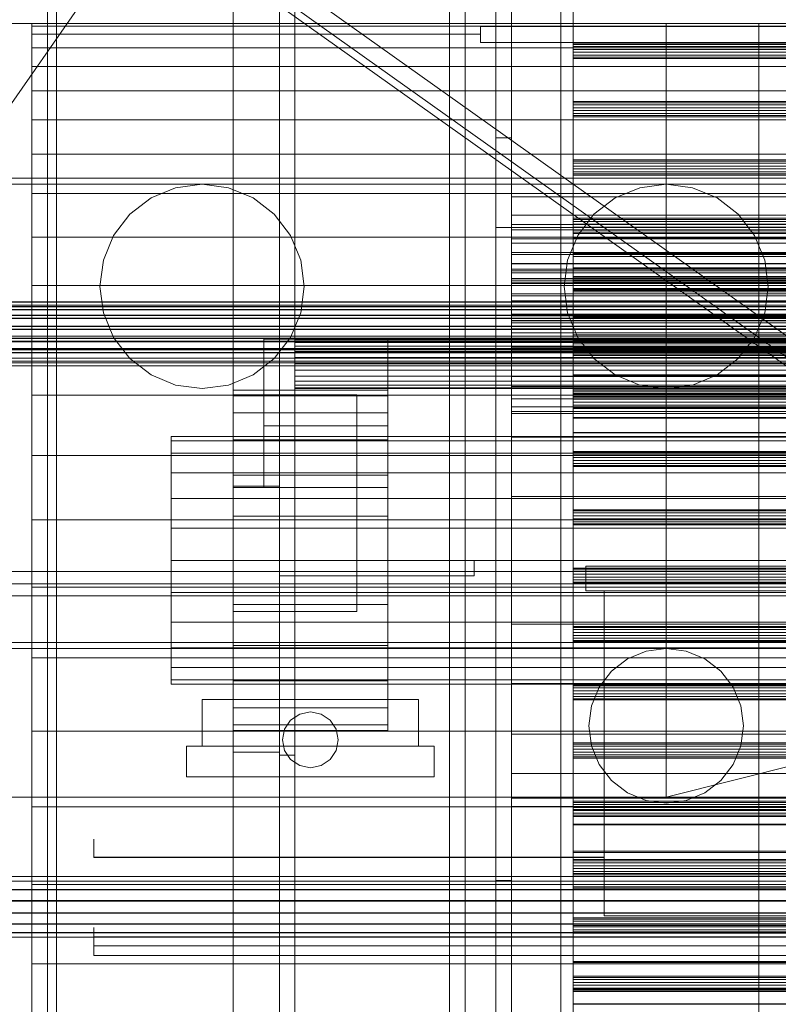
# Model space of a CAD drawing. Header units: millimetres. Extents: x -4395 to 65662, y -65530 to 6847.
# Tile 171 of 256: x -1409 to -1164, y -34217 to -33899. Entities that reach past the tile are written whole.
import ezdxf

# ---------------------------------------------------------------- set-up
doc = ezdxf.new("R2010")
doc.units = ezdxf.units.MM
for name, color, linetype, lineweight in [('COTAS_O', 1, 'Continuous', 0), ('frontal_briquetadora', 7, 'Continuous', 0), ('frontal_C03', 7, 'Continuous', 0), ('frontal_dosificador', 7, 'Continuous', 0), ('frontal_secador', 7, 'Continuous', 0), ('frontal_tolva', 7, 'Continuous', 0)]:
    doc.layers.add(name, color=color, linetype=linetype, lineweight=lineweight)
doc.dimstyles.new('R19_100', dxfattribs={"dimtxt": 250, "dimasz": 150, "dimexe": 150, "dimexo": 80, "dimgap": 100, "dimtad": 1, "dimtih": 1, "dimtoh": 1, "dimdsep": 46, "dimcen": 0.09, "dimadec": 0, "dimazin": 0, "dimtfac": 1, "dimtdec": 4, "dimtofl": 0, "dimtmove": 0, "dimatfit": 3, "dimfxl": 1, "dimtolj": 1, "dimtzin": 0, "dimarcsym": 0})

# ---------------------------------------------------------------- blocks, each defined once
blk = doc.blocks.new('DIM_R33_42')
at = {"layer": 'COTAS_O'}
for p, q in [((-1725, -31700), (-1025, -31700)), ((-1025, -31700), (-1070, -31850)), ((-1025, -34400), (-1025, -31700)), ((-1025, -31700), (-980, -31850)), ((-1025, -34400), (-1070, -34250)), ((-1025, -34400), (-980, -34250)), ((-1725, -34400), (-1025, -34400))]:
    blk.add_line(p, q, dxfattribs=at)
blk.add_text('2700 O', height=250, rotation=90, dxfattribs=at).set_placement((-1125, -33050))
blk = doc.blocks.new('DIM_R33_43')
at = {"layer": 'COTAS_O'}
for p, q in [((-1725, -33700), (-1575, -33655)), ((1725, -33700), (1575, -33655)), ((-1725, -34400), (-1725, -33700)), ((-1725, -33700), (1725, -33700)), ((-1725, -33700), (-1575, -33745)), ((1725, -33700), (1575, -33745)), ((1725, -34400), (1725, -33700))]:
    blk.add_line(p, q, dxfattribs=at)
blk.add_text('3450 O', height=250, dxfattribs=at).set_placement((0, -33600))
blk = doc.blocks.new('DIM_R33_48')
at = {"layer": 'COTAS_O'}
for p, q in [((-1480, -33670), (-780, -33670)), ((-780, -33670), (-825, -33820)), ((-780, -36000), (-780, -33670)), ((-780, -33670), (-735, -33820)), ((-780, -36000), (-825, -35850)), ((-780, -36000), (-735, -35850)), ((-1480, -36000), (-780, -36000))]:
    blk.add_line(p, q, dxfattribs=at)
blk.add_text('2330 O', height=250, rotation=90, dxfattribs=at).set_placement((-880, -34835))
blk = doc.blocks.new('DIM_R33_50')
at = {"layer": 'COTAS_O'}
for p, q in [((-1400, -33000), (-700, -33000)), ((-700, -33000), (-745, -33150)), ((-700, -36000), (-700, -33000)), ((-700, -33000), (-655, -33150)), ((-700, -36000), (-745, -35850)), ((-700, -36000), (-655, -35850)), ((-1400, -36000), (-700, -36000))]:
    blk.add_line(p, q, dxfattribs=at)
blk.add_text('3000 O', height=250, rotation=90, dxfattribs=at).set_placement((-800, -34500))

msp = doc.modelspace()

# ---------------------------------------------------------------- linework, layer by layer
at = {"layer": 'frontal_briquetadora'}
for p, q in [((-1405, -33900.878), (-1405, -33900)), ((-630, -33900), (-1405, -33900)), ((-1405, -33903.508), (-1405, -33900.878)), ((-630, -33900.878), (-1405, -33900.878)), ((-1260, -33903.508), (-1260, -33901)), ((-1260, -33901), (-900, -33901)), ((-1260, -33901), (-1260, -33906.194)), ((-1405, -33907.878), (-1405, -33903.508)), ((-1260, -33903.508), (-1405, -33903.508)), ((-1260, -33906.194), (-1260, -33903.508)), ((-1260, -33906.194), (-900, -33906.194)), ((-630, -33907.878), (-1405, -33907.878)), ((-1405, -33913.97), (-1405, -33907.878)), ((-1405, -33921.759), (-1405, -33913.97)), ((-630, -33913.97), (-1405, -33913.97)), ((-1405, -33931.209), (-1405, -33921.759)), ((-630, -33921.759), (-1405, -33921.759)), ((-1405, -33942.282), (-1405, -33931.209)), ((-630, -33931.209), (-1405, -33931.209)), ((-1405, -33954.93), (-1405, -33942.282)), ((-630, -33942.282), (-1405, -33942.282)), ((-1405, -33969.097), (-1405, -33954.93)), ((-630, -33954.93), (-1405, -33954.93)), ((-1405, -33984.725), (-1405, -33969.097)), ((-630, -33969.097), (-1405, -33969.097)), ((-1405, -34001.746), (-1405, -33984.725)), ((-630, -33984.725), (-1405, -33984.725)), ((-1405, -34020.086), (-1405, -34001.746)), ((-630, -34001.746), (-1405, -34001.746)), ((-1405, -34039.668), (-1405, -34020.086)), ((-630, -34020.086), (-1405, -34020.086)), ((-1405, -34060.408), (-1405, -34039.668)), ((-630, -34039.668), (-1405, -34039.668)), ((-1405, -34082.216), (-1405, -34060.408)), ((-630, -34060.408), (-1405, -34060.408)), ((-1226, -34075.4), (-1226, -34083.4)), ((-974, -34075.4), (-1226, -34075.4)), ((-1405, -34105), (-1405, -34082.216)), ((-630, -34082.216), (-1405, -34082.216)), ((-974, -34083.4), (-1226, -34083.4)), ((-1220, -34083.4), (-1220, -34188.4)), ((-980, -34083.4), (-1220, -34083.4)), ((-1405, -34128.662), (-1405, -34105)), ((-630, -34105), (-1405, -34105)), ((-1405, -34153.1), (-1405, -34128.662)), ((-630, -34128.662), (-1405, -34128.662)), ((-1405, -34178.21), (-1405, -34153.1)), ((-630, -34153.1), (-1405, -34153.1)), ((-1385, -34164.709), (-1385, -34163.55)), ((-1385, -34166.797), (-1385, -34164.709)), ((-1220, -34164.709), (-1220, -34163.55)), ((-1220, -34166.797), (-1220, -34164.709)), ((-1385, -34169.4), (-1385, -34166.797)), ((-1220, -34169.4), (-1220, -34166.797)), ((-1405, -34170.313), (-1405, -34169.4)), ((-1405, -34173.044), (-1405, -34170.313)), ((-1220, -34169.4), (-1385, -34169.4)), ((-1385, -34169.4), (-1385, -34169.412)), ((-1385, -34169.415), (-1385, -34169.402)), ((-1385, -34169.412), (-1385, -34169.424)), ((-1385, -34169.424), (-1385, -34169.436)), ((-1385, -34169.436), (-1385, -34169.448)), ((-1385, -34169.484), (-1385, -34169.443)), ((-1385, -34169.448), (-1385, -34169.46)), ((-1385, -34169.46), (-1385, -34169.472)), ((-1385, -34169.472), (-1385, -34169.484)), ((-1385, -34169.484), (-1220, -34169.484)), ((-1220, -34169.412), (-1220, -34169.4)), ((-1220, -34169.424), (-1220, -34169.412)), ((-1220, -34169.436), (-1220, -34169.424)), ((-1220, -34169.448), (-1220, -34169.436)), ((-1220, -34169.46), (-1220, -34169.448)), ((-1220, -34169.472), (-1220, -34169.46)), ((-1220, -34169.484), (-1220, -34169.472)), ((-1220, -34170.167), (-1220, -34169.484)), ((-1220, -34171.534), (-1220, -34170.167)), ((-1220, -34173.58), (-1220, -34171.534)), ((-1405, -34177.569), (-1405, -34173.044)), ((-1220, -34176.3), (-1220, -34173.58)), ((-1405, -34183.851), (-1405, -34177.569)), ((-1405, -34203.884), (-1405, -34178.21)), ((-630, -34178.21), (-1405, -34178.21)), ((-1220, -34179.684), (-1220, -34176.3)), ((-1220, -34183.722), (-1220, -34179.684)), ((-1405, -34191.835), (-1405, -34183.851)), ((-1220, -34188.4), (-1220, -34183.722)), ((-1220, -34188.4), (-980, -34188.4)), ((-1405, -34201.454), (-1405, -34191.835)), ((-1385, -34192.355), (-1385, -34192.084)), ((-1385, -34192.084), (-1385, -34192.649)), ((-1385, -34192.334), (-1385, -34192.143)), ((-1385, -34192.143), (-1385, -34193.147)), ((-1385, -34193.68), (-1385, -34192.334)), ((-1385, -34193.425), (-1385, -34192.355)), ((-1385, -34192.649), (-1385, -34193.972)), ((-1385, -34193.147), (-1385, -34195.144)), ((-1385, -34195.144), (-1385, -34193.425)), ((-1385, -34195.912), (-1385, -34193.68)), ((-1385, -34193.972), (-1385, -34195.867)), ((-1385, -34195.144), (-875, -34195.144)), ((-1385, -34195.965), (-1385, -34195.144)), ((-1385, -34195.867), (-1385, -34198.071)), ((-1385, -34198.579), (-1385, -34195.912)), ((-1385, -34196.798), (-1385, -34195.965)), ((-1385, -34197.643), (-1385, -34196.798)), ((-1385, -34198.501), (-1385, -34197.643)), ((-875, -34198.071), (-1385, -34198.071)), ((-1385, -34198.071), (-1385, -34198.531)), ((-1385, -34199.37), (-1385, -34198.501)), ((-1385, -34198.531), (-1385, -34198.989)), ((-1385, -34201.143), (-1385, -34198.579)), ((-1385, -34198.989), (-1385, -34199.441)), ((-1385, -34200.251), (-1385, -34199.37)), ((-1385, -34199.441), (-1385, -34199.885)), ((-1385, -34199.885), (-1385, -34200.318)), ((-1385, -34201.143), (-1385, -34200.251)), ((-1385, -34200.318), (-1385, -34200.739)), ((-1405, -34202.811), (-1405, -34200.668)), ((-1405, -34212.624), (-1405, -34201.454)), ((-1405, -34207.07), (-1405, -34202.811)), ((-1385, -34200.739), (-1385, -34201.143)), ((-1385, -34201.143), (-875, -34201.143)), ((-1405, -34230.013), (-1405, -34203.884)), ((-630, -34203.884), (-1405, -34203.884)), ((-1405, -34213.397), (-1405, -34207.07)), ((-1405, -34225.252), (-1405, -34212.624)), ((-1405, -34221.717), (-1405, -34213.397))]:
    msp.add_line(p, q, dxfattribs=at)
at = {"layer": 'frontal_C03'}
for p, q in [((-1234, -35234.965), (-1234, -32645.272)), ((-1230, -32645.272), (-1230, -35234.965)), ((-1234, -32745.445), (-1234, -35335.139)), ((-1230, -35335.139), (-1230, -32745.445)), ((-1230, -33906.807), (-1230, -33906.421)), ((-1230, -33906.421), (-1230, -33907.473)), ((1270, -33906.421), (-1230, -33906.421)), ((-1230, -33908.405), (-1230, -33906.807)), ((1270, -33906.807), (-1230, -33906.807)), ((-1230, -33907.473), (-1230, -33909.347)), ((1270, -33907.473), (-1230, -33907.473)), ((-1230, -33910.279), (-1230, -33908.405)), ((-1230, -33908.405), (1270, -33908.405)), ((-1230, -33909.347), (-1230, -33910.945)), ((1270, -33909.347), (-1230, -33909.347)), ((-1230, -33911.331), (-1230, -33910.279)), ((1270, -33910.279), (-1230, -33910.279)), ((-1230, -33910.945), (-1230, -33911.331)), ((1270, -33910.945), (-1230, -33910.945)), ((1270, -33911.331), (-1230, -33911.331)), ((-1230, -33925.648), (-1230, -33925.262)), ((-1230, -33925.262), (-1230, -33926.314)), ((1270, -33925.262), (-1230, -33925.262)), ((-1230, -33927.246), (-1230, -33925.648)), ((1270, -33925.648), (-1230, -33925.648)), ((-1230, -33926.314), (-1230, -33928.188)), ((1270, -33926.314), (-1230, -33926.314)), ((-1230, -33929.12), (-1230, -33927.246)), ((-1230, -33927.246), (1270, -33927.246)), ((-1230, -33928.188), (-1230, -33929.786)), ((1270, -33928.188), (-1230, -33928.188)), ((-1230, -33930.172), (-1230, -33929.12)), ((1270, -33929.12), (-1230, -33929.12)), ((-1230, -33929.786), (-1230, -33930.172)), ((1270, -33929.786), (-1230, -33929.786)), ((1270, -33930.172), (-1230, -33930.172)), ((-1230, -33944.489), (-1230, -33944.103)), ((-1230, -33944.103), (-1230, -33945.155)), ((1270, -33944.103), (-1230, -33944.103)), ((-1230, -33946.087), (-1230, -33944.489)), ((1270, -33944.489), (-1230, -33944.489)), ((-1230, -33945.155), (-1230, -33947.029)), ((1270, -33945.155), (-1230, -33945.155)), ((-1230, -33947.961), (-1230, -33946.087)), ((-1230, -33946.087), (1270, -33946.087)), ((-1230, -33947.029), (-1230, -33948.627)), ((1270, -33947.029), (-1230, -33947.029)), ((-1230, -33949.013), (-1230, -33947.961)), ((1270, -33947.961), (-1230, -33947.961)), ((-1230, -33948.627), (-1230, -33949.013)), ((1270, -33948.627), (-1230, -33948.627)), ((1270, -33949.013), (-1230, -33949.013)), ((-1230, -33963.33), (-1230, -33962.944)), ((-1230, -33962.944), (-1230, -33963.996)), ((1270, -33962.944), (-1230, -33962.944)), ((-1230, -33964.928), (-1230, -33963.33)), ((1270, -33963.33), (-1230, -33963.33)), ((-1230, -33963.996), (-1230, -33965.87)), ((1270, -33963.996), (-1230, -33963.996)), ((-1230, -33966.802), (-1230, -33964.928)), ((-1230, -33964.928), (1270, -33964.928)), ((-1230, -33965.87), (-1230, -33967.468)), ((1270, -33965.87), (-1230, -33965.87)), ((-1230, -33967.854), (-1230, -33966.802)), ((1270, -33966.802), (-1230, -33966.802)), ((-1230, -33967.468), (-1230, -33967.854)), ((1270, -33967.468), (-1230, -33967.468)), ((1270, -33967.854), (-1230, -33967.854)), ((-1230, -33969.492), (-1230, -33969.407)), ((-1230, -33969.407), (-1230, -33974.107)), ((1270, -33969.407), (-1230, -33969.407)), ((-1230, -33974.349), (-1230, -33969.492)), ((1270, -33969.492), (-1230, -33969.492)), ((-1230, -33974.107), (-1230, -33982.875)), ((1270, -33974.107), (-1230, -33974.107)), ((-1230, -33983.238), (-1230, -33974.349)), ((1270, -33974.349), (-1230, -33974.349)), ((-1230, -33975.358), (-1230, -33975.291)), ((-1230, -33975.291), (-1230, -33978.963)), ((1270, -33975.291), (-1230, -33975.291)), ((-1230, -33979.152), (-1230, -33975.358)), ((1270, -33975.358), (-1230, -33975.358)), ((-1230, -33978.963), (-1230, -33985.813)), ((1270, -33978.963), (-1230, -33978.963)), ((-1230, -33986.096), (-1230, -33979.152)), ((1270, -33979.152), (-1230, -33979.152)), ((-1230, -33982.171), (-1230, -33981.785)), ((-1230, -33981.785), (-1230, -33982.837)), ((1270, -33981.785), (-1230, -33981.785)), ((-1230, -33983.769), (-1230, -33982.171)), ((1270, -33982.171), (-1230, -33982.171)), ((-1230, -33982.837), (-1230, -33984.711)), ((1270, -33982.837), (-1230, -33982.837)), ((-1230, -33982.875), (-1230, -33994.378)), ((1270, -33982.875), (-1230, -33982.875)), ((-1230, -33994.805), (-1230, -33983.238)), ((1270, -33983.238), (-1230, -33983.238)), ((-1230, -33985.643), (-1230, -33983.769)), ((-1230, -33983.769), (1270, -33983.769)), ((-1230, -33984.711), (-1230, -33986.309)), ((1270, -33984.711), (-1230, -33984.711)), ((-1230, -33986.695), (-1230, -33985.643)), ((1270, -33985.643), (-1230, -33985.643)), ((-1230, -33985.813), (-1230, -33994.8)), ((1270, -33985.813), (-1230, -33985.813)), ((-1230, -33995.133), (-1230, -33986.096)), ((1270, -33986.096), (-1230, -33986.096)), ((-1230, -33986.309), (-1230, -33986.695)), ((1270, -33986.309), (-1230, -33986.309)), ((1270, -33986.695), (-1230, -33986.695)), ((1516, -33990.023), (-1476, -33990.023)), ((1516, -33990.049), (-1476, -33990.049)), ((1516, -33991.013), (-1476, -33991.013)), ((1516, -33991.04), (-1476, -33991.04)), ((1516, -33991.491), (-1476, -33991.491)), ((1516, -33991.567), (-1476, -33991.567)), ((1516, -33992.482), (-1476, -33992.482)), ((1516, -33992.558), (-1476, -33992.558)), ((1516, -33994.231), (-1476, -33994.231)), ((1516, -33994.345), (-1476, -33994.345)), ((1516, -33995.222), (-1476, -33995.222)), ((1516, -33995.335), (-1476, -33995.335)), ((-1230, -33994.378), (-1230, -34006.863)), ((1270, -33994.378), (-1230, -33994.378)), ((-1230, -33994.8), (-1230, -34004.554)), ((1270, -33994.8), (-1230, -33994.8)), ((-1230, -34007.291), (-1230, -33994.805)), ((-1230, -33994.805), (1270, -33994.805)), ((-1230, -34004.888), (-1230, -33995.133)), ((-1230, -33995.133), (1270, -33995.133)), ((1516, -33997.826), (-1476, -33997.826)), ((-1476, -33997.959), (1516, -33997.959)), ((1516, -33998.817), (-1476, -33998.817)), ((-1476, -33998.95), (1516, -33998.95)), ((-1580, -34001.095), (1620, -34001.095)), ((1516, -34001.728), (-1476, -34001.728)), ((1516, -34001.861), (-1476, -34001.861)), ((1516, -34002.718), (-1476, -34002.718)), ((1516, -34002.852), (-1476, -34002.852)), ((-1230, -34001.012), (-1230, -34000.626)), ((-1230, -34000.626), (-1230, -34001.678)), ((1270, -34000.626), (-1230, -34000.626)), ((-1230, -34002.61), (-1230, -34001.012)), ((1270, -34001.012), (-1230, -34001.012)), ((-1230, -34001.678), (-1230, -34003.552)), ((1270, -34001.678), (-1230, -34001.678)), ((-1230, -34004.484), (-1230, -34002.61)), ((-1230, -34002.61), (1270, -34002.61)), ((1620, -34005.095), (-1580, -34005.095)), ((1516, -34005.343), (-1476, -34005.343)), ((1516, -34005.456), (-1476, -34005.456)), ((1516, -34006.333), (-1476, -34006.333)), ((-1230, -34003.552), (-1230, -34005.15)), ((1270, -34003.552), (-1230, -34003.552)), ((-1230, -34005.536), (-1230, -34004.484)), ((1270, -34004.484), (-1230, -34004.484)), ((-1230, -34004.554), (-1230, -34013.591)), ((1270, -34004.554), (-1230, -34004.554)), ((-1230, -34013.874), (-1230, -34004.888)), ((1270, -34004.888), (-1230, -34004.888)), ((-1230, -34005.15), (-1230, -34005.536)), ((1270, -34005.15), (-1230, -34005.15)), ((1270, -34005.536), (-1230, -34005.536)), ((1516, -34006.446), (-1476, -34006.446)), ((1516, -34008.12), (-1476, -34008.12)), ((1516, -34008.196), (-1476, -34008.196)), ((1516, -34009.111), (-1476, -34009.111)), ((1516, -34009.187), (-1476, -34009.187)), ((-1230, -34006.863), (-1230, -34018.431)), ((1270, -34006.863), (-1230, -34006.863)), ((-1230, -34018.793), (-1230, -34007.291)), ((1270, -34007.291), (-1230, -34007.291)), ((1516, -34009.638), (-1476, -34009.638)), ((1516, -34009.664), (-1476, -34009.664)), ((1516, -34010.629), (-1476, -34010.629)), ((1516, -34010.655), (-1476, -34010.655)), ((-1230, -34013.591), (-1230, -34020.535)), ((1270, -34013.591), (-1230, -34013.591)), ((-1230, -34020.724), (-1230, -34013.874)), ((1270, -34013.874), (-1230, -34013.874)), ((-1230, -34018.431), (-1230, -34027.32)), ((1270, -34018.431), (-1230, -34018.431)), ((-1230, -34027.562), (-1230, -34018.793)), ((1270, -34018.793), (-1230, -34018.793)), ((-1230, -34019.853), (-1230, -34019.467)), ((-1230, -34019.467), (-1230, -34020.519)), ((1270, -34019.467), (-1230, -34019.467)), ((-1230, -34021.451), (-1230, -34019.853)), ((1270, -34019.853), (-1230, -34019.853)), ((-1230, -34020.519), (-1230, -34022.393)), ((1270, -34020.519), (-1230, -34020.519)), ((-1230, -34020.535), (-1230, -34024.329)), ((1270, -34020.535), (-1230, -34020.535)), ((-1230, -34024.396), (-1230, -34020.724)), ((1270, -34020.724), (-1230, -34020.724)), ((-1230, -34023.325), (-1230, -34021.451)), ((-1230, -34021.451), (1270, -34021.451)), ((-1230, -34022.393), (-1230, -34023.991)), ((1270, -34022.393), (-1230, -34022.393)), ((-1230, -34024.377), (-1230, -34023.325)), ((1270, -34023.325), (-1230, -34023.325)), ((-1230, -34023.991), (-1230, -34024.377)), ((1270, -34023.991), (-1230, -34023.991)), ((-1230, -34024.329), (-1230, -34024.396)), ((1270, -34024.329), (-1230, -34024.329)), ((1270, -34024.377), (-1230, -34024.377)), ((1270, -34024.396), (-1230, -34024.396)), ((-1230, -34027.32), (-1230, -34032.176)), ((1270, -34027.32), (-1230, -34027.32)), ((-1230, -34032.261), (-1230, -34027.562)), ((1270, -34027.562), (-1230, -34027.562)), ((-1230, -34032.176), (-1230, -34032.261)), ((1270, -34032.176), (-1230, -34032.176)), ((1270, -34032.261), (-1230, -34032.261)), ((-1230, -34038.694), (-1230, -34038.308)), ((-1230, -34038.308), (-1230, -34039.36)), ((1270, -34038.308), (-1230, -34038.308)), ((-1230, -34040.292), (-1230, -34038.694)), ((1270, -34038.694), (-1230, -34038.694)), ((-1230, -34039.36), (-1230, -34041.234)), ((1270, -34039.36), (-1230, -34039.36)), ((-1230, -34042.166), (-1230, -34040.292)), ((-1230, -34040.292), (1270, -34040.292)), ((-1230, -34041.234), (-1230, -34042.832)), ((1270, -34041.234), (-1230, -34041.234)), ((-1230, -34043.218), (-1230, -34042.166)), ((1270, -34042.166), (-1230, -34042.166)), ((-1230, -34042.832), (-1230, -34043.218)), ((1270, -34042.832), (-1230, -34042.832)), ((1270, -34043.218), (-1230, -34043.218)), ((-1230, -34057.535), (-1230, -34057.149)), ((-1230, -34057.149), (-1230, -34058.201)), ((1270, -34057.149), (-1230, -34057.149)), ((-1230, -34059.133), (-1230, -34057.535)), ((1270, -34057.535), (-1230, -34057.535)), ((-1230, -34058.201), (-1230, -34060.075)), ((1270, -34058.201), (-1230, -34058.201)), ((-1230, -34061.007), (-1230, -34059.133)), ((-1230, -34059.133), (1270, -34059.133)), ((-1230, -34060.075), (-1230, -34061.673)), ((1270, -34060.075), (-1230, -34060.075)), ((-1230, -34062.059), (-1230, -34061.007)), ((1270, -34061.007), (-1230, -34061.007)), ((-1230, -34061.673), (-1230, -34062.059)), ((1270, -34061.673), (-1230, -34061.673)), ((1270, -34062.059), (-1230, -34062.059)), ((-1230, -34076.376), (-1230, -34075.99)), ((-1230, -34075.99), (-1230, -34077.042)), ((1270, -34075.99), (-1230, -34075.99)), ((-1230, -34077.974), (-1230, -34076.376)), ((1270, -34076.376), (-1230, -34076.376)), ((-1580, -34077.095), (1620, -34077.095)), ((-1230, -34077.042), (-1230, -34078.916)), ((1270, -34077.042), (-1230, -34077.042)), ((-1230, -34079.848), (-1230, -34077.974)), ((-1230, -34077.974), (1270, -34077.974)), ((-1230, -34078.916), (-1230, -34080.514)), ((1270, -34078.916), (-1230, -34078.916)), ((-1580, -34081.095), (1620, -34081.095)), ((-1230, -34080.9), (-1230, -34079.848)), ((1270, -34079.848), (-1230, -34079.848)), ((-1230, -34080.514), (-1230, -34080.9)), ((1270, -34080.514), (-1230, -34080.514)), ((1270, -34080.9), (-1230, -34080.9)), ((-1230, -34095.217), (-1230, -34094.831)), ((-1230, -34094.831), (-1230, -34095.883)), ((1270, -34094.831), (-1230, -34094.831)), ((-1230, -34096.815), (-1230, -34095.217)), ((1270, -34095.217), (-1230, -34095.217)), ((-1230, -34095.883), (-1230, -34097.757)), ((1270, -34095.883), (-1230, -34095.883)), ((-1230, -34098.689), (-1230, -34096.815)), ((-1230, -34096.815), (1270, -34096.815)), ((-1230, -34097.757), (-1230, -34099.355)), ((1270, -34097.757), (-1230, -34097.757)), ((-1230, -34099.741), (-1230, -34098.689)), ((1270, -34098.689), (-1230, -34098.689)), ((-1230, -34099.355), (-1230, -34099.741)), ((1270, -34099.355), (-1230, -34099.355)), ((1270, -34099.741), (-1230, -34099.741)), ((-1230, -34114.058), (-1230, -34113.672)), ((-1230, -34113.672), (-1230, -34114.724)), ((1270, -34113.672), (-1230, -34113.672)), ((-1230, -34115.656), (-1230, -34114.058)), ((1270, -34114.058), (-1230, -34114.058)), ((-1230, -34114.724), (-1230, -34116.598)), ((1270, -34114.724), (-1230, -34114.724)), ((-1230, -34117.53), (-1230, -34115.656)), ((-1230, -34115.656), (1270, -34115.656)), ((-1230, -34116.598), (-1230, -34118.196)), ((1270, -34116.598), (-1230, -34116.598)), ((-1230, -34118.582), (-1230, -34117.53)), ((1270, -34117.53), (-1230, -34117.53)), ((-1230, -34118.196), (-1230, -34118.582)), ((1270, -34118.196), (-1230, -34118.196)), ((1270, -34118.582), (-1230, -34118.582)), ((-1230, -34132.899), (-1230, -34132.513)), ((-1230, -34132.513), (-1230, -34133.565)), ((1270, -34132.513), (-1230, -34132.513)), ((-1230, -34134.497), (-1230, -34132.899)), ((1270, -34132.899), (-1230, -34132.899)), ((-1230, -34133.565), (-1230, -34135.439)), ((1270, -34133.565), (-1230, -34133.565)), ((-1230, -34136.371), (-1230, -34134.497)), ((-1230, -34134.497), (1270, -34134.497)), ((-1230, -34135.439), (-1230, -34137.037)), ((1270, -34135.439), (-1230, -34135.439)), ((-1230, -34137.423), (-1230, -34136.371)), ((1270, -34136.371), (-1230, -34136.371)), ((-1230, -34137.037), (-1230, -34137.423)), ((1270, -34137.037), (-1230, -34137.037)), ((1270, -34137.423), (-1230, -34137.423)), ((-1230, -34151.74), (-1230, -34151.354)), ((-1230, -34151.354), (-1230, -34152.406)), ((1270, -34151.354), (-1230, -34151.354)), ((-1230, -34153.338), (-1230, -34151.74)), ((1270, -34151.74), (-1230, -34151.74)), ((-1230, -34152.406), (-1230, -34154.28)), ((1270, -34152.406), (-1230, -34152.406)), ((-1230, -34155.212), (-1230, -34153.338)), ((-1230, -34153.338), (1270, -34153.338)), ((-1230, -34154.134), (-1230, -34154.049)), ((-1230, -34154.049), (-1230, -34158.749)), ((1270, -34154.049), (-1230, -34154.049)), ((-1230, -34158.991), (-1230, -34154.134)), ((1270, -34154.134), (-1230, -34154.134)), ((-1230, -34154.28), (-1230, -34155.878)), ((1270, -34154.28), (-1230, -34154.28)), ((-1230, -34156.264), (-1230, -34155.212)), ((1270, -34155.212), (-1230, -34155.212)), ((-1230, -34155.878), (-1230, -34156.264)), ((1270, -34155.878), (-1230, -34155.878)), ((1270, -34156.264), (-1230, -34156.264)), ((-1230, -34158.749), (-1230, -34167.517)), ((1270, -34158.749), (-1230, -34158.749)), ((-1230, -34167.879), (-1230, -34158.991)), ((1270, -34158.991), (-1230, -34158.991)), ((-1230, -34167.517), (-1230, -34179.02)), ((1270, -34167.517), (-1230, -34167.517)), ((-1230, -34179.447), (-1230, -34167.879)), ((1270, -34167.879), (-1230, -34167.879)), ((-1230, -34170.581), (-1230, -34170.195)), ((-1230, -34170.195), (-1230, -34171.247)), ((1270, -34170.195), (-1230, -34170.195)), ((-1230, -34172.179), (-1230, -34170.581)), ((1270, -34170.581), (-1230, -34170.581)), ((-1230, -34171.247), (-1230, -34173.121)), ((1270, -34171.247), (-1230, -34171.247)), ((-1230, -34174.053), (-1230, -34172.179)), ((-1230, -34172.179), (1270, -34172.179)), ((-1230, -34173.121), (-1230, -34174.719)), ((1270, -34173.121), (-1230, -34173.121)), ((-1230, -34175.105), (-1230, -34174.053)), ((1270, -34174.053), (-1230, -34174.053)), ((-1230, -34174.719), (-1230, -34175.105)), ((1270, -34174.719), (-1230, -34174.719)), ((1516, -34175.655), (-1476, -34175.655)), ((1516, -34175.682), (-1476, -34175.682)), ((1516, -34177.124), (-1476, -34177.124)), ((1516, -34177.199), (-1476, -34177.199)), ((1270, -34175.105), (-1230, -34175.105)), ((1516, -34179.864), (-1476, -34179.864)), ((1516, -34179.977), (-1476, -34179.977)), ((-1230, -34179.02), (-1230, -34191.505)), ((1270, -34179.02), (-1230, -34179.02)), ((-1230, -34191.932), (-1230, -34179.447)), ((-1230, -34179.447), (1270, -34179.447)), ((1516, -34183.458), (-1476, -34183.458)), ((-1476, -34183.592), (1516, -34183.592)), ((1516, -34187.36), (-1476, -34187.36)), ((1516, -34187.494), (-1476, -34187.494)), ((-1230, -34189.422), (-1230, -34189.036)), ((-1230, -34189.036), (-1230, -34190.088)), ((1270, -34189.036), (-1230, -34189.036)), ((-1230, -34191.02), (-1230, -34189.422)), ((1270, -34189.422), (-1230, -34189.422)), ((-1230, -34190.088), (-1230, -34191.962)), ((1270, -34190.088), (-1230, -34190.088)), ((1516, -34190.975), (-1476, -34190.975)), ((1516, -34191.088), (-1476, -34191.088)), ((1516, -34193.753), (-1476, -34193.753)), ((1516, -34193.828), (-1476, -34193.828)), ((-1230, -34192.894), (-1230, -34191.02)), ((-1230, -34191.02), (1270, -34191.02)), ((-1230, -34191.505), (-1230, -34203.073)), ((1270, -34191.505), (-1230, -34191.505)), ((-1230, -34203.435), (-1230, -34191.932)), ((1270, -34191.932), (-1230, -34191.932)), ((-1230, -34191.962), (-1230, -34193.56)), ((1270, -34191.962), (-1230, -34191.962)), ((-1230, -34193.946), (-1230, -34192.894)), ((1270, -34192.894), (-1230, -34192.894)), ((-1230, -34193.56), (-1230, -34193.946)), ((1270, -34193.56), (-1230, -34193.56)), ((1270, -34193.946), (-1230, -34193.946)), ((1516, -34195.27), (-1476, -34195.27)), ((1516, -34195.297), (-1476, -34195.297)), ((-1230, -34203.073), (-1230, -34211.961)), ((1270, -34203.073), (-1230, -34203.073)), ((-1230, -34212.203), (-1230, -34203.435)), ((1270, -34203.435), (-1230, -34203.435)), ((-1230, -34208.263), (-1230, -34207.877)), ((-1230, -34207.877), (-1230, -34208.929)), ((1270, -34207.877), (-1230, -34207.877)), ((-1230, -34209.861), (-1230, -34208.263)), ((1270, -34208.263), (-1230, -34208.263)), ((-1230, -34208.929), (-1230, -34210.803)), ((1270, -34208.929), (-1230, -34208.929)), ((-1230, -34211.735), (-1230, -34209.861)), ((-1230, -34209.861), (1270, -34209.861)), ((-1230, -34210.803), (-1230, -34212.401)), ((1270, -34210.803), (-1230, -34210.803)), ((-1230, -34212.787), (-1230, -34211.735)), ((1270, -34211.735), (-1230, -34211.735)), ((-1230, -34211.961), (-1230, -34216.818)), ((1270, -34211.961), (-1230, -34211.961)), ((-1230, -34216.903), (-1230, -34212.203)), ((1270, -34212.203), (-1230, -34212.203)), ((-1230, -34212.401), (-1230, -34212.787)), ((1270, -34212.401), (-1230, -34212.401)), ((1270, -34212.787), (-1230, -34212.787)), ((-1230, -34216.818), (-1230, -34216.903)), ((1270, -34216.818), (-1230, -34216.818)), ((1270, -34216.903), (-1230, -34216.903))]:
    msp.add_line(p, q, dxfattribs=at)
at = {"layer": 'frontal_dosificador'}
for p, q in [((-1250, -35988), (-1250, -33800)), ((-150, -33900), (-1850, -33900)), ((-1170, -33900), (-1230, -33900)), ((-1230, -34240), (-1230, -33900)), ((-1200, -34150), (-200, -33900)), ((-200, -33900), (-1200, -33900)), ((-1200, -33900), (-1200, -34150)), ((-1170, -34240), (-1170, -33900)), ((-300, -33950), (-1700, -33950)), ((-300, -33952), (-1700, -33952)), ((-1350, -33952), (-1358.541, -33953.124)), ((-1341.459, -33953.124), (-1350, -33952)), ((-1200, -33952), (-1208.541, -33953.124)), ((-1191.459, -33953.124), (-1200, -33952)), ((-1358.541, -33953.124), (-1366.5, -33956.421)), ((-1333.5, -33956.421), (-1341.459, -33953.124)), ((-1208.541, -33953.124), (-1216.5, -33956.421)), ((-1183.5, -33956.421), (-1191.459, -33953.124)), ((-1366.5, -33956.421), (-1373.335, -33961.665)), ((-1326.665, -33961.665), (-1333.5, -33956.421)), ((-1216.5, -33956.421), (-1223.335, -33961.665)), ((-1176.665, -33961.665), (-1183.5, -33956.421)), ((-1373.335, -33961.665), (-1378.579, -33968.5)), ((-1321.421, -33968.5), (-1326.665, -33961.665)), ((-1223.335, -33961.665), (-1228.579, -33968.5)), ((-1171.421, -33968.5), (-1176.665, -33961.665)), ((-1378.579, -33968.5), (-1381.876, -33976.459)), ((-1318.124, -33976.459), (-1321.421, -33968.5)), ((-1228.579, -33968.5), (-1231.876, -33976.459)), ((-1168.124, -33976.459), (-1171.421, -33968.5)), ((-1381.876, -33976.459), (-1383, -33985)), ((-1317, -33985), (-1318.124, -33976.459)), ((-1231.876, -33976.459), (-1233, -33985)), ((-1167, -33985), (-1168.124, -33976.459)), ((-1383, -33985), (-1381.876, -33993.541)), ((-1318.124, -33993.541), (-1317, -33985)), ((-1233, -33985), (-1231.876, -33993.541)), ((-1168.124, -33993.541), (-1167, -33985)), ((-1381.876, -33993.541), (-1378.579, -34001.5)), ((-1321.421, -34001.5), (-1318.124, -33993.541)), ((-1231.876, -33993.541), (-1228.579, -34001.5)), ((-1171.421, -34001.5), (-1168.124, -33993.541)), ((-1378.579, -34001.5), (-1373.335, -34008.335)), ((-1326.665, -34008.335), (-1321.421, -34001.5)), ((-1228.579, -34001.5), (-1223.335, -34008.335)), ((-1176.665, -34008.335), (-1171.421, -34001.5)), ((-1373.335, -34008.335), (-1366.5, -34013.579)), ((-1333.5, -34013.579), (-1326.665, -34008.335)), ((-1223.335, -34008.335), (-1216.5, -34013.579)), ((-1183.5, -34013.579), (-1176.665, -34008.335)), ((-1366.5, -34013.579), (-1358.541, -34016.876)), ((-1341.459, -34016.876), (-1333.5, -34013.579)), ((-1216.5, -34013.579), (-1208.541, -34016.876)), ((-1191.459, -34016.876), (-1183.5, -34013.579)), ((-1358.541, -34016.876), (-1350, -34018)), ((-1350, -34018), (-1341.459, -34016.876)), ((-1208.541, -34016.876), (-1200, -34018)), ((-1200, -34018), (-1191.459, -34016.876)), ((-210, -34085), (-1790, -34085)), ((-300, -34100), (-1700, -34100)), ((-300, -34102), (-1700, -34102)), ((-1206.47, -34102.852), (-1212.5, -34105.349)), ((-1200, -34102), (-1206.47, -34102.852)), ((-1193.53, -34102.852), (-1200, -34102)), ((-1187.5, -34105.349), (-1193.53, -34102.852)), ((-1212.5, -34105.349), (-1217.678, -34109.322)), ((-1182.322, -34109.322), (-1187.5, -34105.349)), ((-1217.678, -34109.322), (-1221.651, -34114.5)), ((-1178.349, -34114.5), (-1182.322, -34109.322)), ((-1221.651, -34114.5), (-1224.148, -34120.53)), ((-1175.852, -34120.53), (-1178.349, -34114.5)), ((-1224.148, -34120.53), (-1225, -34127)), ((-1175, -34127), (-1175.852, -34120.53)), ((-1225, -34127), (-1224.148, -34133.47)), ((-1175.852, -34133.47), (-1175, -34127)), ((-1224.148, -34133.47), (-1221.651, -34139.5)), ((-1178.349, -34139.5), (-1175.852, -34133.47)), ((-1221.651, -34139.5), (-1217.678, -34144.678)), ((-1182.322, -34144.678), (-1178.349, -34139.5)), ((-1217.678, -34144.678), (-1212.5, -34148.651)), ((-1187.5, -34148.651), (-1182.322, -34144.678)), ((-1212.5, -34148.651), (-1206.47, -34151.148)), ((-1193.53, -34151.148), (-1187.5, -34148.651)), ((-210, -34150), (-1790, -34150)), ((-1206.47, -34151.148), (-1200, -34152)), ((-1200, -34152), (-1193.53, -34151.148)), ((-500, -34180), (-1770, -34180))]:
    msp.add_line(p, q, dxfattribs=at)
at = {"layer": 'frontal_secador'}
for p, q in [((-1400, -36000), (-1400, -33000)), ((-1340, -36000), (-1340, -33000)), ((-1400, -36000), (-1400, -33075)), ((-1400, -35590), (-1400, -33075)), ((-1400, -35940), (-1400, -33075)), ((-1400, -34650), (-1400, -33075)), ((-1397, -35940), (-1397, -33075)), ((-1325, -36000), (-1325, -33075)), ((-1325, -35590), (-1325, -33075)), ((-1325, -35980), (-1325, -33075)), ((-1320, -35980), (-1320, -33075)), ((-1270, -35980), (-1270, -33075)), ((-1265, -35980), (-1265, -33075)), ((-1400, -36000), (-1400, -33250)), ((-1250, -33716), (-1250, -33956)), ((-1250, -33722), (-1250, -33962)), ((-1255, -33726), (-1255, -33966)), ((-1250, -33966), (-1250, -33726)), ((-1255, -33966), (-1255, -33897)), ((-1250, -33897), (-1250, -33966)), ((-1255, -34177), (-1255, -33937)), ((-1255, -33937), (-1255, -34006)), ((-1255, -33937), (-1250, -33937)), ((-1250, -33937), (-1250, -34177)), ((-1250, -34006), (-1250, -33937)), ((-1250, -33956), (1250, -33956)), ((-1250, -33956), (-1250, -33962)), ((-1250, -33962), (1250, -33962)), ((-1250, -33962), (-1250, -33966)), ((-1250, -33962), (-1250, -33966.659)), ((-1250, -33965), (-1250, -33962)), ((-1250, -33969.659), (-1250, -33965)), ((-1250, -33965), (1250, -33965)), ((-1255, -33966), (-1250, -33966)), ((1250, -33966), (-1250, -33966)), ((-1250, -33966.659), (1250, -33966.659)), ((-1250, -33966.659), (-1250, -33969.659)), ((-1250, -33966.659), (-1250, -33971)), ((1250, -33969.659), (-1250, -33969.659)), ((-1250, -33974), (-1250, -33969.659)), ((-1250, -33971), (1250, -33971)), ((-1250, -33971), (-1250, -33974)), ((-1250, -33971), (-1250, -33974.728)), ((1250, -33974), (-1250, -33974)), ((-1250, -33977.728), (-1250, -33974)), ((-1250, -33974.728), (1250, -33974.728)), ((-1250, -33974.728), (-1250, -33977.728)), ((-1250, -33974.728), (-1250, -33977.588)), ((-1250, -33977.588), (1250, -33977.588)), ((-1250, -33977.588), (-1250, -33980.588)), ((-1250, -33977.588), (-1250, -33979.387)), ((-1250, -33979.918), (-1250, -33977.611)), ((1250, -33977.611), (-1250, -33977.611)), ((1250, -33977.728), (-1250, -33977.728)), ((-1250, -33980.588), (-1250, -33977.728)), ((-1250, -33979.387), (1250, -33979.387)), ((-1250, -33979.387), (-1250, -33982.387)), ((-1250, -33979.387), (-1250, -33980)), ((-1250, -33983.65), (-1250, -33979.918)), ((1250, -33979.918), (-1250, -33979.918)), ((-1250, -33980), (1250, -33980)), ((-1250, -33980), (-1250, -33983)), ((1250, -33980.588), (-1250, -33980.588)), ((-1250, -33982.387), (-1250, -33980.588)), ((1250, -33982.387), (-1250, -33982.387)), ((-1250, -33983), (-1250, -33982.387)), ((1250, -33983), (-1250, -33983)), ((-1250, -33983.65), (-1250, -33987.382)), ((-1250, -33983.65), (1250, -33983.65)), ((-1250, -33984), (-1250, -33996)), ((1250, -33984), (-1250, -33984)), ((-1250, -33988), (-1250, -33984)), ((-1250, -33987.382), (-1250, -33989.689)), ((1250, -33987.382), (-1250, -33987.382)), ((-1250, -34000), (-1250, -33988)), ((-1250, -33988), (1250, -33988)), ((1250, -33989.689), (-1250, -33989.689)), ((-1250, -33996.709), (-1250, -33994)), ((1250, -33994), (-1250, -33994)), ((-1250, -33994.545), (-1250, -33994)), ((-1250, -33996.144), (-1250, -33994.545)), ((1250, -33994.545), (-1250, -33994.545)), ((-1250, -33996), (-1250, -34236)), ((1250, -33996), (-1250, -33996)), ((-1250, -34002), (-1250, -33996)), ((-1250, -33996), (-1250, -34000)), ((-1250, -33998.686), (-1250, -33996.144)), ((1250, -33996.144), (-1250, -33996.144)), ((-1250, -34004.651), (-1250, -33996.709)), ((1250, -33996.709), (-1250, -33996.709)), ((-1250, -34002), (-1250, -33998.686)), ((1250, -33998.686), (-1250, -33998.686)), ((1250, -34000), (-1250, -34000)), ((-1330, -34002), (-1290, -34002)), ((-1330, -34030), (-1330, -34002)), ((-1320, -34002.273), (-1320, -34002)), ((1320, -34002), (-1320, -34002)), ((-1320, -34003.072), (-1320, -34002.273)), ((1320, -34002.273), (-1320, -34002.273)), ((-1320, -34004.343), (-1320, -34003.072)), ((1320, -34003.072), (-1320, -34003.072)), ((-1290, -34030), (-1290, -34002)), ((-1250, -34005.859), (-1250, -34002)), ((1250, -34002), (-1250, -34002)), ((-1250, -34002), (-1250, -34242)), ((-1250, -34006), (-1250, -34002)), ((-1320, -34006), (-1320, -34004.343)), ((1320, -34004.343), (-1320, -34004.343)), ((-1320, -34007.929), (-1320, -34006)), ((1320, -34006), (-1320, -34006)), ((-1255, -34006), (-1255, -34246)), ((-1250, -34006), (-1255, -34006)), ((-1250, -34017.285), (-1250, -34004.651)), ((1250, -34004.651), (-1250, -34004.651)), ((-1250, -34010), (-1250, -34005.859)), ((1250, -34005.859), (-1250, -34005.859)), ((-1250, -34246), (-1250, -34006)), ((-1250, -34006), (1250, -34006)), ((-1320, -34010), (-1320, -34007.929)), ((1320, -34007.929), (-1320, -34007.929)), ((-1320, -34010), (-1320, -34012.071)), ((-1320, -34010), (1320, -34010)), ((-1320, -34012.071), (-1320, -34014)), ((1320, -34012.071), (-1320, -34012.071)), ((-1250, -34010), (-1250, -34014.141)), ((-1250, -34010), (1250, -34010)), ((-1320, -34014), (-1320, -34015.657)), ((1320, -34014), (-1320, -34014)), ((-1320, -34015.657), (-1320, -34016.928)), ((1320, -34015.657), (-1320, -34015.657)), ((-1250, -34014.141), (-1250, -34018)), ((1250, -34014.141), (-1250, -34014.141)), ((-1340, -34020.374), (-1340, -34018.5)), ((-1290, -34018.5), (-1340, -34018.5)), ((-1320, -34016.928), (-1320, -34017.727)), ((1320, -34016.928), (-1320, -34016.928)), ((-1320, -34017.727), (-1320, -34018)), ((1320, -34017.727), (-1320, -34017.727)), ((1320, -34018), (-1320, -34018)), ((-1290, -34020.374), (-1290, -34018.5)), ((-1250, -34033.75), (-1250, -34017.285)), ((1250, -34017.285), (-1250, -34017.285)), ((-1250, -34018), (-1250, -34021.314)), ((1250, -34018), (-1250, -34018)), ((-1340, -34020), (-1300, -34020)), ((-1340, -34050), (-1340, -34020)), ((-1340, -34025.869), (-1340, -34020.374)), ((-1290, -34020.374), (-1340, -34020.374)), ((-1300, -34050), (-1300, -34020)), ((-1290, -34025.869), (-1290, -34020.374)), ((-1250, -34021.314), (-1250, -34023.856)), ((1250, -34021.314), (-1250, -34021.314)), ((-1250, -34023.856), (-1250, -34025.455)), ((1250, -34023.856), (-1250, -34023.856)), ((-1250, -34025.455), (-1250, -34026)), ((1250, -34025.455), (-1250, -34025.455)), ((-1340, -34034.609), (-1340, -34025.869)), ((-1290, -34025.869), (-1340, -34025.869)), ((-1290, -34034.609), (-1290, -34025.869)), ((1250, -34026), (-1250, -34026)), ((-1330, -34030), (-1290, -34030)), ((-1330, -34050), (-1330, -34030)), ((-1290, -34050), (-1290, -34030)), ((-1360, -34034.863), (-1360, -34033.5)), ((1360, -34033.5), (-1360, -34033.5)), ((-1360, -34038.859), (-1360, -34034.863)), ((1360, -34034.863), (-1360, -34034.863)), ((-1340, -34046), (-1340, -34034.609)), ((-1290, -34034.609), (-1340, -34034.609)), ((-1290, -34046), (-1290, -34034.609)), ((-1250, -34052.924), (-1250, -34033.75)), ((1250, -34033.75), (-1250, -34033.75)), ((-1360, -34045.216), (-1360, -34038.859)), ((1360, -34038.859), (-1360, -34038.859)), ((-1360, -34053.5), (-1360, -34045.216)), ((1360, -34045.216), (-1360, -34045.216)), ((-1340, -34059.265), (-1340, -34046)), ((-1290, -34046), (-1340, -34046)), ((-1290, -34059.265), (-1290, -34046)), ((-1340, -34049.5), (-1325, -34049.5)), ((-1340, -34135.5), (-1340, -34049.5)), ((-1340, -34050), (-1300, -34050)), ((-1340, -34090), (-1340, -34050)), ((-1330, -34050), (-1290, -34050)), ((-1325, -34135.5), (-1325, -34049.5)), ((-1300, -34090), (-1300, -34050)), ((-1360, -34063.147), (-1360, -34053.5)), ((1360, -34053.5), (-1360, -34053.5)), ((-1250, -34073.5), (-1250, -34052.924)), ((1250, -34052.924), (-1250, -34052.924)), ((-1340, -34073.5), (-1340, -34059.265)), ((-1290, -34059.265), (-1340, -34059.265)), ((-1290, -34073.5), (-1290, -34059.265)), ((-1360, -34073.5), (-1360, -34063.147)), ((1360, -34063.147), (-1360, -34063.147)), ((-1360, -34073.5), (-1360, -34083.853)), ((-1360, -34073.5), (1360, -34073.5)), ((-1340, -34073.5), (-1340, -34087.735)), ((-1340, -34073.5), (-1290, -34073.5)), ((-1325, -34073.5), (-1320, -34073.5)), ((-1325, -34136.5), (-1325, -34073.5)), ((-1325, -34073.5), (-1262, -34073.5)), ((-1325, -34078.5), (-1325, -34073.5)), ((-1320, -34136.5), (-1320, -34073.5)), ((-1290, -34087.735), (-1290, -34073.5)), ((-1262, -34078.5), (-1262, -34073.5)), ((-1250, -34073.5), (-1250, -34094.076)), ((-1250, -34073.5), (1250, -34073.5)), ((-1325, -34078.5), (-1262, -34078.5)), ((-1360, -34083.853), (-1360, -34093.5)), ((1360, -34083.853), (-1360, -34083.853)), ((-1340, -34087.735), (-1340, -34101)), ((-1290, -34087.735), (-1340, -34087.735)), ((-1290, -34087.735), (-1290, -34101)), ((-1340, -34090), (-1300, -34090)), ((-1360, -34093.5), (-1360, -34101.784)), ((1360, -34093.5), (-1360, -34093.5)), ((-1250, -34094.076), (-1250, -34113.25)), ((1250, -34094.076), (-1250, -34094.076)), ((-1360, -34101.784), (-1360, -34108.141)), ((1360, -34101.784), (-1360, -34101.784)), ((-1340, -34101), (-1340, -34112.391)), ((-1290, -34101), (-1340, -34101)), ((-1290, -34101), (-1290, -34112.391)), ((-1360, -34108.141), (-1360, -34112.137)), ((1360, -34108.141), (-1360, -34108.141)), ((-1360, -34112.137), (-1360, -34113.5)), ((1360, -34112.137), (-1360, -34112.137)), ((1360, -34113.5), (-1360, -34113.5)), ((-1340, -34112.391), (-1340, -34121.131)), ((-1290, -34112.391), (-1340, -34112.391)), ((-1290, -34112.391), (-1290, -34121.131)), ((-1250, -34113.25), (-1250, -34129.715)), ((1250, -34113.25), (-1250, -34113.25)), ((-1350, -34118.5), (-1280, -34118.5)), ((-1350, -34133.5), (-1350, -34118.5)), ((-1280, -34133.5), (-1280, -34118.5)), ((-1340, -34121.131), (-1340, -34126.626)), ((-1290, -34121.131), (-1340, -34121.131)), ((-1321.364, -34125.136), (-1318.444, -34123.185)), ((-1318.444, -34123.185), (-1315, -34122.5)), ((-1315, -34122.5), (-1311.556, -34123.185)), ((-1311.556, -34123.185), (-1308.636, -34125.136)), ((-1290, -34121.131), (-1290, -34126.626)), ((-1340, -34126.626), (-1340, -34128.5)), ((-1290, -34126.626), (-1340, -34126.626)), ((-1323.315, -34128.056), (-1321.364, -34125.136)), ((-1308.636, -34125.136), (-1306.685, -34128.056)), ((-1290, -34126.626), (-1290, -34128.5)), ((-1290, -34128.5), (-1340, -34128.5)), ((-1324, -34131.5), (-1323.315, -34128.056)), ((-1306.685, -34128.056), (-1306, -34131.5)), ((-1250, -34129.715), (-1250, -34142.349)), ((1250, -34129.715), (-1250, -34129.715)), ((-1355, -34133.5), (-1275, -34133.5)), ((-1355, -34143.5), (-1355, -34133.5)), ((-1350, -34133.5), (-1280, -34133.5)), ((-1323.315, -34134.944), (-1324, -34131.5)), ((-1306, -34131.5), (-1306.685, -34134.944)), ((-1275, -34143.5), (-1275, -34133.5)), ((-1340, -34135.5), (-1325, -34135.5)), ((-1325, -34136.5), (-1320, -34136.5)), ((-1321.364, -34137.864), (-1323.315, -34134.944)), ((-1306.685, -34134.944), (-1308.636, -34137.864)), ((-1318.444, -34139.815), (-1321.364, -34137.864)), ((-1315, -34140.5), (-1318.444, -34139.815)), ((-1311.556, -34139.815), (-1315, -34140.5)), ((-1308.636, -34137.864), (-1311.556, -34139.815)), ((-1250, -34142.349), (-1250, -34150.291)), ((1250, -34142.349), (-1250, -34142.349)), ((-1355, -34143.5), (-1275, -34143.5)), ((-1250, -34150.291), (-1250, -34153)), ((1250, -34150.291), (-1250, -34150.291)), ((1250, -34153), (-1250, -34153)), ((-1255, -34246), (-1255, -34177)), ((-1255, -34177), (-1250, -34177)), ((-1250, -34177), (-1250, -34246))]:
    msp.add_line(p, q, dxfattribs=at)
at = {"layer": 'frontal_tolva'}
for p, q in [((-1720.416, -34367.194), (-673.416, -32870.194)), ((-600, -34400), (-1725, -33600)), ((-604.636, -34406.52), (-1729.636, -33606.52)), ((-1725, -33606.849), (-600, -34406.849))]:
    msp.add_line(p, q, dxfattribs=at)

# ---------------------------------------------------------------- dimensions: what is measured, and where the dimension line sits
at = {"layer": 'COTAS_O'}
for p1, p2, distance, picture, middle in [((-1725, -34400), (-1725, -31700), -700, 'DIM_R33_42', (-1025, -33050)), ((-1400, -36000), (-1400, -33000), -700, 'DIM_R33_50', (-700, -34500)), ((-1725, -34400), (1725, -34400), 700, 'DIM_R33_43', (0, -33700)), ((-1480, -36000), (-1480, -33670), -700, 'DIM_R33_48', (-780, -34835))]:
    dim = msp.add_aligned_dim(p1=p1, p2=p2, distance=distance, text='<> O', dimstyle='R19_100', dxfattribs=at)
    dim.commit()
    dim.dimension.update_dxf_attribs({"geometry": picture, "text_midpoint": middle})

doc.saveas('drawing.dxf')
